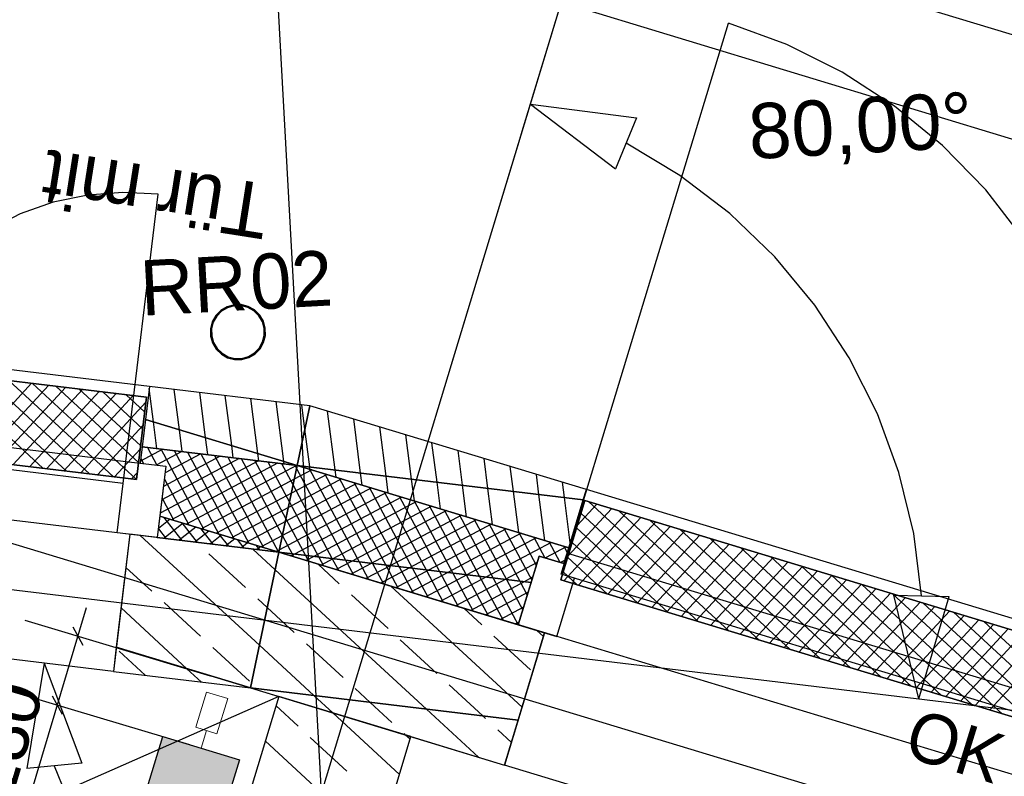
# Model space of a CAD drawing. Extents: x 199 to 1388, y 138 to 979.
# Tile 118 of 155: x 735 to 770, y 763 to 791. Entities that reach past the tile are written whole.
import ezdxf
from ezdxf.lldxf.tags import DXFTag

# ---------------------------------------------------------------- set-up
doc = ezdxf.new("R2010")
doc.units = 0
doc.layers.get('0').update_dxf_attribs({"lineweight": 25})
for name, color, linetype, lineweight, true_color in [('01AFU Allgemein Bemaßung-A07ET47HDI', 7, 'Continuous', 25, 0x848484), ('02 Raster Bemaßung-A07ET47FDI', 7, 'Continuous', 25, 0x848484), ('20 Außenwände-A07ET47EDI', 7, 'Continuous', 25, 0x848484), ('20 Bodenaufbau - Gefällelinien', 7, 'Continuous', 25, 0x848484), ('20 Dach Stb-Decke-A07ET47IDI', 7, 'Continuous', 25, 0x848484), ('20 Fallrohre - Beschriftung-A07ET47PDI', 7, 'Continuous', 25, 0x848484), ('20 Fallrohre-A07ET47YDI', 7, 'Continuous', 25, 0x848484), ('20 Höhen Schwellen', 7, 'Continuous', 25, 0x848484), ('20 Innenwände-A07ET47KDI', 7, 'Continuous', 25, 0x848484), ('70 Bodenabläufe+Rinnen', 7, 'Continuous', 25, 0x848484), ('A-0', 7, 'Continuous', 25, 0x848484), ('H_Heizkoerper', 5, 'Continuous', 25, 0x0000ff), ('H_Heizkoerperflaeche', 5, 'Continuous', 35, 0x0000ff), ('UPO_Loop2', 140, 'Continuous', 30, 0x00bfff)]:
    doc.layers.add(name, color=color, linetype=linetype, lineweight=lineweight, true_color=true_color)
doc.layers.add('02 Raster Gebäude-A07ET47NDI', color=7, linetype='Continuous', lineweight=25)
doc.layers.add('H_Mass', color=7, linetype='Continuous', lineweight=25)
doc.styles.get("Standard").update_dxf_attribs({"font": 'arial.ttf'})
tags = doc.linetypes.add('Raster-A07ET47ODI', pattern=[0.2, 0.1, -0.05, 0, -0.05]).pattern_tags.tags
tags[10:11] = [DXFTag(74, 4), DXFTag(75, 0), DXFTag(340, '0'), DXFTag(46, 1.0), DXFTag(50, 0.0), DXFTag(44, 0.0), DXFTag(45, 0.0)]
tags[8:9] = [DXFTag(74, 4), DXFTag(75, 0), DXFTag(340, '0'), DXFTag(46, 1.0), DXFTag(50, 0.0), DXFTag(44, 0.0), DXFTag(45, 0.0)]
tags[6:7] = [DXFTag(74, 4), DXFTag(75, 0), DXFTag(340, '0'), DXFTag(46, 1.0), DXFTag(50, 0.0), DXFTag(44, 0.0), DXFTag(45, 0.0)]
tags[4:5] = [DXFTag(74, 4), DXFTag(75, 0), DXFTag(340, '0'), DXFTag(46, 1.0), DXFTag(50, 0.0), DXFTag(44, 0.0), DXFTag(45, 0.0)]
tags = doc.linetypes.add('Strichlinie eng-A07ET47GDI', pattern=[0.115, 0.075, -0.04]).pattern_tags.tags
tags[6:7] = [DXFTag(74, 4), DXFTag(75, 0), DXFTag(340, '0'), DXFTag(46, 1.0), DXFTag(50, 0.0), DXFTag(44, 0.0), DXFTag(45, 0.0)]
tags[4:5] = [DXFTag(74, 4), DXFTag(75, 0), DXFTag(340, '0'), DXFTag(46, 1.0), DXFTag(50, 0.0), DXFTag(44, 0.0), DXFTag(45, 0.0)]
tags = doc.linetypes.add('Öffnungslinie Tür Fenster-A07ET47JDI', pattern=[0.115, 0.075, -0.04]).pattern_tags.tags
tags[6:7] = [DXFTag(74, 4), DXFTag(75, 0), DXFTag(340, '0'), DXFTag(46, 1.0), DXFTag(50, 0.0), DXFTag(44, 0.0), DXFTag(45, 0.0)]
tags[4:5] = [DXFTag(74, 4), DXFTag(75, 0), DXFTag(340, '0'), DXFTag(46, 1.0), DXFTag(50, 0.0), DXFTag(44, 0.0), DXFTag(45, 0.0)]

# ---------------------------------------------------------------- blocks, each defined once
blk = doc.blocks.new('Referenz-A07ET47ZDI', base_point=(226.995, 158.1))
at = {"layer": '01AFU Allgemein Bemaßung-A07ET47HDI'}
for p, q in [((799.546, 781.358), (761.267, 792.964)), ((735.72, 767.347), (735.093, 763.534)), ((735.72, 767.347), (737.083, 763.731)), ((737.083, 763.731), (735.093, 763.534)), ((736.088, 763.633), (736.507, 762.592))]:
    blk.add_line(p, q, dxfattribs=at)
at = {"layer": '02 Raster Bemaßung-A07ET47FDI'}
for p, q in [((752.988, 786.477), (754.847, 792.607)), ((754.439, 791.262), (818.549, 771.825)), ((750.419, 778.002), (754.372, 791.039)), ((753.321, 787.572), (757.154, 787.086)), ((753.321, 787.572), (756.398, 785.235)), ((757.154, 787.086), (756.398, 785.235)), ((758.724, 784.997), (756.776, 786.16)), ((760.528, 783.621), (758.724, 784.997)), ((762.165, 782.049), (760.528, 783.621)), ((763.612, 780.301), (762.165, 782.049)), ((764.853, 778.401), (763.612, 780.301)), ((765.87, 776.373), (764.853, 778.401)), ((766.65, 774.242), (765.87, 776.373)), ((767.184, 772.036), (766.65, 774.242)), ((767.464, 769.785), (767.184, 772.036)), ((766.465, 769.811), (768.464, 769.758)), ((767.366, 766.054), (766.465, 769.811)), ((767.366, 766.054), (768.464, 769.758))]:
    blk.add_line(p, q, dxfattribs=at)
at = {"layer": '02 Raster Gebäude-A07ET47NDI', "linetype": 'Raster-A07ET47ODI', "ltscale": 56.250004}
for p, q in [((735.15, 956.219), (772.215, 279.107)), ((1031.875, 681.538), (302.062, 902.797)), ((308.106, 821.362), (822.292, 759.439)), ((753.131, 786.944), (758.934, 806.084)), ((596.732, 271.128), (753.131, 786.944))]:
    blk.add_line(p, q, dxfattribs=at)
at = {"layer": '02 Raster Gebäude-A07ET47NDI', "linetype": 'ByBlock', "ltscale": 56.250004}
blk.add_line((753.131, 786.944), (753.131, 786.944), dxfattribs=at)
blk.add_line((753.131, 786.944), (753.131, 786.944), dxfattribs=at)
at = {"layer": '20 Außenwände-A07ET47EDI'}
for p, q in [((754.665, 771.327), (760.48, 790.505)), ((762.59, 789.734), (760.48, 790.505)), ((764.601, 788.731), (762.59, 789.734)), ((766.487, 787.509), (764.601, 788.731)), ((768.225, 786.083), (766.487, 787.509)), ((769.792, 784.472), (768.225, 786.083)), ((771.168, 782.696), (769.792, 784.472)), ((739.532, 777.363), (709.429, 780.988)), ((739.532, 777.363), (739.269, 775.179)), ((745.334, 776.664), (739.532, 777.363)), ((739.677, 776.08), (739.522, 777.285)), ((740.621, 775.794), (740.434, 777.254)), ((741.565, 775.508), (741.355, 777.143)), ((742.51, 775.221), (742.277, 777.032)), ((743.454, 774.935), (743.199, 776.921)), ((744.398, 774.649), (744.12, 776.81)), ((745.155, 775.816), (745.042, 776.699)), ((755.343, 773.63), (745.334, 776.664)), ((746.253, 774.338), (745.979, 776.469)), ((739.801, 775.115), (739.677, 776.08)), ((747.174, 774.227), (746.923, 776.182)), ((748.096, 774.116), (747.867, 775.896)), ((729.01, 775.81), (738.681, 774.645)), ((740.723, 775.004), (740.621, 775.794)), ((745.331, 774.449), (745.155, 775.816)), ((749.018, 774.005), (748.812, 775.61)), ((739.269, 775.179), (739.197, 774.583)), ((744.88, 774.503), (739.269, 775.179)), ((741.644, 774.893), (741.565, 775.508)), ((742.566, 774.782), (742.51, 775.221)), ((749.939, 773.894), (749.756, 775.324)), ((738.585, 773.851), (728.915, 775.015)), ((740.013, 775.089), (739.206, 774.657)), ((739.321, 775.172), (739.264, 775.142)), ((739.458, 775.156), (739.803, 774.51)), ((740.705, 775.006), (739.783, 774.512)), ((739.942, 775.098), (741.501, 772.184)), ((742.09, 774.839), (740.043, 773.744)), ((741.398, 774.922), (740.101, 774.229)), ((740.427, 775.039), (742.042, 772.019)), ((740.912, 774.981), (742.583, 771.855)), ((741.397, 774.922), (743.125, 771.691)), ((741.882, 774.864), (743.666, 771.527)), ((743.488, 774.671), (743.454, 774.935)), ((750.861, 773.783), (750.7, 775.037)), ((738.585, 773.851), (738.681, 774.645)), ((738.681, 774.645), (740.13, 774.471)), ((739.197, 774.583), (740.13, 774.471)), ((739.218, 774.756), (739.318, 774.568)), ((740.13, 774.471), (739.819, 771.889)), ((743.475, 774.672), (739.926, 772.775)), ((742.782, 774.756), (739.984, 773.259)), ((744.167, 774.589), (740.332, 772.538)), ((744.859, 774.505), (740.873, 772.374)), ((742.366, 774.806), (744.207, 771.363)), ((742.851, 774.747), (744.344, 771.955)), ((743.336, 774.689), (744.472, 772.564)), ((743.821, 774.63), (744.6, 773.173)), ((744.306, 774.572), (744.728, 773.782)), ((744.409, 774.56), (744.398, 774.649)), ((744.79, 774.514), (744.856, 774.391)), ((754.704, 771.524), (744.88, 774.503)), ((751.783, 773.672), (751.644, 774.751)), ((752.704, 773.561), (752.588, 774.465)), ((745.947, 774.179), (744.668, 773.496)), ((745.405, 774.344), (744.775, 774.007)), ((744.856, 774.391), (746.633, 771.069)), ((745.321, 774.369), (747.117, 771.01)), ((745.342, 774.363), (745.331, 774.449)), ((745.863, 774.205), (747.602, 770.952)), ((746.286, 774.076), (746.253, 774.338)), ((747.23, 773.79), (747.174, 774.227)), ((748.175, 773.504), (748.096, 774.116)), ((753.626, 773.45), (753.532, 774.179)), ((738.37, 772.064), (738.585, 773.851)), ((740.074, 774.003), (740.959, 772.348)), ((744.775, 774.007), (741.414, 772.21)), ((747.029, 773.851), (744.453, 772.474)), ((746.488, 774.015), (744.561, 772.985)), ((744.728, 773.782), (746.148, 771.127)), ((746.404, 774.041), (748.087, 770.894)), ((746.946, 773.877), (748.572, 770.835)), ((749.119, 773.218), (749.018, 774.005)), ((750.063, 772.931), (749.939, 773.894)), ((751.007, 772.645), (750.861, 773.783)), ((754.548, 773.339), (754.477, 773.892)), ((744.668, 773.496), (741.956, 772.046)), ((748.112, 773.523), (744.238, 771.452)), ((747.571, 773.687), (744.346, 771.963)), ((747.487, 773.712), (749.057, 770.777)), ((748.028, 773.548), (749.541, 770.718)), ((751.951, 772.359), (751.783, 773.672)), ((752.896, 772.073), (752.704, 773.561)), ((753.84, 771.786), (753.626, 773.45)), ((755.343, 773.63), (754.704, 771.524)), ((793.737, 761.99), (755.343, 773.63)), ((739.99, 773.311), (740.418, 772.512)), ((744.6, 773.173), (745.663, 771.186)), ((748.653, 773.359), (744.786, 771.291)), ((749.195, 773.195), (745.479, 771.208)), ((748.57, 773.384), (750.026, 770.66)), ((749.111, 773.22), (750.511, 770.602)), ((749.652, 773.056), (750.996, 770.543)), ((754.758, 771.702), (754.548, 773.339)), ((744.561, 772.985), (742.497, 771.881)), ((749.736, 773.031), (746.171, 771.124)), ((750.277, 772.866), (746.863, 771.041)), ((750.819, 772.702), (747.556, 770.958)), ((750.194, 772.892), (751.481, 770.485)), ((750.735, 772.728), (751.966, 770.426)), ((740.284, 772.552), (739.859, 772.219)), ((740.043, 772.625), (740.705, 771.783)), ((740.751, 772.411), (740.051, 771.861)), ((740.711, 772.423), (741.266, 771.715)), ((744.453, 772.474), (743.038, 771.717)), ((744.472, 772.564), (745.178, 771.244)), ((751.36, 772.538), (748.248, 770.874)), ((751.901, 772.374), (748.94, 770.791)), ((751.276, 772.564), (752.45, 770.368)), ((751.818, 772.4), (752.935, 770.31)), ((738.826, 772.009), (738.229, 767.045)), ((739.819, 771.889), (738.37, 772.064)), ((739.819, 771.889), (738.826, 772.009)), ((739.858, 772.213), (740.143, 771.85)), ((741.218, 772.269), (740.613, 771.794)), ((741.686, 772.127), (741.174, 771.726)), ((741.378, 772.221), (741.828, 771.647)), ((742.153, 771.986), (741.736, 771.658)), ((742.045, 772.018), (742.39, 771.58)), ((752.443, 772.21), (749.633, 770.707)), ((752.984, 772.046), (750.325, 770.624)), ((752.359, 772.235), (753.366, 770.351)), ((752.9, 772.071), (753.531, 770.893)), ((743.511, 767.992), (739.204, 771.963)), ((744.219, 771.359), (739.819, 771.889)), ((741.247, 771.712), (741.24, 771.718)), ((742.62, 771.844), (742.298, 771.591)), ((742.713, 771.816), (742.951, 771.512)), ((743.087, 771.702), (742.859, 771.523)), ((743.38, 771.614), (743.513, 771.444)), ((744.346, 771.963), (743.58, 771.553)), ((744.344, 771.955), (744.693, 771.302)), ((753.525, 771.882), (751.017, 770.541)), ((754.067, 771.718), (751.71, 770.457)), ((753.442, 771.907), (753.842, 771.159)), ((753.983, 771.743), (754.383, 770.995)), ((743.011, 770.085), (741.688, 771.305)), ((744.086, 770.726), (743.276, 771.473)), ((743.555, 771.561), (743.421, 771.456)), ((744.022, 771.419), (743.982, 771.388)), ((744.047, 771.411), (744.075, 771.377)), ((744.238, 771.452), (744.121, 771.389)), ((752.876, 768.735), (744.219, 771.359)), ((744.786, 771.291), (744.663, 771.225)), ((744.693, 771.302), (744.749, 771.199)), ((754.608, 771.554), (753.86, 771.153)), ((754.433, 770.562), (754.665, 771.327)), ((754.524, 771.579), (754.65, 771.345)), ((754.704, 771.524), (754.53, 770.95)), ((754.665, 771.327), (773.843, 765.513)), ((745.178, 771.244), (745.29, 771.035)), ((745.479, 771.208), (745.204, 771.061)), ((746.403, 770.222), (745.636, 770.93)), ((745.663, 771.186), (745.831, 770.871)), ((746.171, 771.124), (745.745, 770.897)), ((746.148, 771.127), (746.373, 770.706)), ((746.863, 771.041), (746.287, 770.733)), ((746.633, 771.069), (746.914, 770.542)), ((747.556, 770.958), (746.828, 770.568)), ((747.117, 771.01), (747.455, 770.378)), ((747.602, 770.952), (747.997, 770.214)), ((753.561, 770.994), (752.402, 770.374)), ((753.631, 771.223), (752.876, 768.735)), ((754.53, 770.95), (753.631, 771.223)), ((754.549, 770.944), (753.631, 771.223)), ((754.569, 771.079), (754.401, 770.989)), ((754.433, 770.562), (754.549, 770.944)), ((738.229, 767.045), (708.245, 770.656)), ((739.62, 769.948), (738.682, 770.812)), ((749.559, 765.68), (744.086, 770.726)), ((748.248, 770.874), (747.369, 770.404)), ((748.94, 770.791), (747.911, 770.24)), ((748.087, 770.894), (748.538, 770.05)), ((749.633, 770.707), (748.452, 770.076)), ((748.572, 770.835), (749.079, 769.886)), ((750.325, 770.624), (748.993, 769.912)), ((749.057, 770.777), (749.621, 769.722)), ((749.541, 770.718), (750.162, 769.558)), ((750.026, 770.66), (750.704, 769.393)), ((750.511, 770.602), (751.245, 769.229)), ((750.996, 770.543), (751.786, 769.065)), ((773.611, 764.747), (754.433, 770.562)), ((754.912, 770.417), (754.433, 770.562)), ((751.017, 770.541), (749.535, 769.748)), ((751.71, 770.457), (750.076, 769.584)), ((752.402, 770.374), (750.617, 769.42)), ((753.095, 770.291), (751.159, 769.255)), ((751.481, 770.485), (752.328, 768.901)), ((751.966, 770.426), (752.869, 768.737)), ((752.45, 770.368), (753.038, 769.269)), ((752.935, 770.31), (753.202, 769.81)), ((753.397, 770.452), (753.095, 770.291)), ((754.274, 768.311), (754.912, 770.417)), ((753.018, 765.755), (748.273, 770.13)), ((753.233, 769.911), (751.7, 769.091)), ((741.384, 768.321), (740.061, 769.541)), ((743.799, 769.359), (743.453, 769.678)), ((748.167, 768.596), (746.844, 769.816)), ((740.891, 767.144), (738.505, 769.343)), ((744.776, 768.458), (743.799, 769.359)), ((751.558, 768.733), (750.91, 769.331)), ((753.069, 769.37), (752.241, 768.927)), ((752.905, 768.828), (752.783, 768.763)), ((753.833, 768.445), (752.383, 763.66)), ((752.876, 768.735), (754.274, 768.311)), ((752.876, 768.735), (753.833, 768.445)), ((753.791, 768.306), (753.548, 768.531)), ((746.54, 766.831), (745.217, 768.051)), ((749.932, 766.969), (748.608, 768.189)), ((753.323, 767.106), (752, 768.326)), ((739.378, 766.906), (738.434, 767.776)), ((743.149, 766.694), (741.826, 767.914)), ((745.486, 766.171), (743.511, 767.992)), ((738.229, 767.045), (743.187, 766.448)), ((741.414, 766.661), (740.891, 767.144)), ((743.187, 766.448), (744.21, 766.137)), ((747.522, 765.925), (746.981, 766.424)), ((751.595, 765.435), (750.373, 766.562)), ((746.165, 765.545), (745.486, 766.171)), ((748.305, 765.204), (747.522, 765.925)), ((751.44, 763.945), (749.559, 765.68)), ((751.696, 765.342), (751.595, 765.435)), ((752.631, 764.479), (752.137, 764.935)), ((748.803, 764.745), (748.746, 764.798)), ((748.995, 764.687), (752.383, 763.66)), ((790.662, 752.054), (752.383, 763.66))]:
    blk.add_line(p, q, dxfattribs=at)
at = {"layer": '20 Außenwände-A07ET47EDI', "linetype": 'Strichlinie eng-A07ET47GDI', "ltscale": 40.625}
for p, q in [((737.303, 784.287), (736.056, 784.025)), ((738.573, 784.385), (737.303, 784.287)), ((739.845, 784.315), (738.573, 784.385)), ((736.056, 784.025), (734.854, 783.602)), ((734.854, 783.602), (733.718, 783.026))]:
    blk.add_line(p, q, dxfattribs=at)
at = {"layer": '20 Außenwände-A07ET47EDI', "linetype": 'Strichlinie eng-A07ET47GDI', "ltscale": 56.250004}
blk.add_line((738.681, 774.645), (739.845, 784.315), dxfattribs=at)
at = {"layer": '20 Bodenaufbau - Gefällelinien', "linetype": 'Öffnungslinie Tür Fenster-A07ET47JDI', "ltscale": 56.250004}
blk.add_line((744.21, 766.137), (682.527, 738.977), dxfattribs=at)
at = {"layer": '20 Dach Stb-Decke-A07ET47IDI', "linetype": 'Öffnungslinie Tür Fenster-A07ET47JDI', "ltscale": 56.250004}
for p, q in [((744.219, 771.359), (464.414, 805.056)), ((1082.068, 668.933), (744.219, 771.359))]:
    blk.add_line(p, q, dxfattribs=at)
at = {"layer": '20 Fallrohre-A07ET47YDI'}
for p, q in [((742.343, 780.246), (742.118, 780.113)), ((742.359, 780.209), (742.143, 780.082)), ((742.594, 780.317), (742.343, 780.246)), ((742.6, 780.277), (742.359, 780.209)), ((742.856, 780.32), (742.594, 780.317)), ((742.851, 780.28), (742.6, 780.277)), ((743.094, 780.218), (742.851, 780.28)), ((743.108, 780.255), (742.856, 780.32)), ((743.312, 780.095), (743.094, 780.218)), ((743.336, 780.127), (743.108, 780.255)), ((741.936, 779.927), (741.808, 779.699)), ((741.968, 779.903), (741.845, 779.684)), ((742.118, 780.113), (741.936, 779.927)), ((742.143, 780.082), (741.968, 779.903)), ((743.491, 779.92), (743.312, 780.095)), ((743.523, 779.944), (743.336, 780.127)), ((743.619, 779.704), (743.491, 779.92)), ((743.656, 779.72), (743.523, 779.944)), ((741.808, 779.699), (741.743, 779.446)), ((741.845, 779.684), (741.783, 779.441)), ((743.686, 779.463), (743.619, 779.704)), ((743.726, 779.468), (743.656, 779.72)), ((743.689, 779.212), (743.686, 779.463)), ((743.729, 779.207), (743.726, 779.468)), ((741.743, 779.446), (741.746, 779.185)), ((741.746, 779.185), (741.816, 778.934)), ((741.783, 779.441), (741.786, 779.191)), ((741.786, 779.191), (741.853, 778.949)), ((743.627, 778.969), (743.689, 779.212)), ((743.664, 778.954), (743.729, 779.207)), ((741.816, 778.934), (741.95, 778.709)), ((741.853, 778.949), (741.981, 778.734)), ((743.329, 778.572), (743.504, 778.751)), ((743.504, 778.751), (743.627, 778.969)), ((743.536, 778.727), (743.664, 778.954)), ((741.95, 778.709), (742.136, 778.527)), ((741.981, 778.734), (742.16, 778.559)), ((742.136, 778.527), (742.364, 778.399)), ((742.16, 778.559), (742.379, 778.436)), ((742.364, 778.399), (742.617, 778.334)), ((742.379, 778.436), (742.621, 778.374)), ((742.872, 778.376), (743.113, 778.444)), ((742.878, 778.337), (743.129, 778.407)), ((743.113, 778.444), (743.329, 778.572)), ((743.129, 778.407), (743.354, 778.54)), ((743.354, 778.54), (743.536, 778.727)), ((742.617, 778.334), (742.878, 778.337)), ((742.621, 778.374), (742.872, 778.376))]:
    blk.add_line(p, q, dxfattribs=at)
for points in [[(742.249, 780.152), (742.177, 780.152), (742.249, 780.2)], [(742.269, 780.2), (742.249, 780.2), (742.269, 780.209)], [(742.269, 780.165), (742.249, 780.165), (742.249, 780.2)], [(742.269, 780.165), (742.269, 780.2), (742.249, 780.2)], [(742.249, 780.152), (742.269, 780.165), (742.249, 780.165)], [(742.364, 780.209), (742.269, 780.209), (742.392, 780.222)], [(742.269, 780.209), (742.392, 780.222), (742.296, 780.222)], [(742.269, 780.165), (742.364, 780.209), (742.269, 780.209)], [(742.392, 780.222), (742.296, 780.222), (742.392, 780.266)], [(742.406, 780.266), (742.392, 780.266), (742.406, 780.269)], [(742.406, 780.228), (742.392, 780.228), (742.392, 780.266)], [(742.406, 780.228), (742.406, 780.266), (742.392, 780.266)], [(742.392, 780.222), (742.406, 780.228), (742.392, 780.228)], [(742.543, 780.269), (742.406, 780.269), (742.543, 780.308)], [(742.543, 780.266), (742.406, 780.266), (742.406, 780.269)], [(742.543, 780.266), (742.543, 780.269), (742.406, 780.269)], [(742.406, 780.228), (742.543, 780.266), (742.406, 780.266)], [(742.551, 780.308), (742.543, 780.308), (742.551, 780.309)], [(742.551, 780.269), (742.543, 780.269), (742.543, 780.308)], [(742.551, 780.269), (742.551, 780.308), (742.543, 780.308)], [(742.543, 780.266), (742.551, 780.269), (742.543, 780.269)], [(742.699, 780.309), (742.551, 780.309), (742.699, 780.326)], [(742.699, 780.286), (742.551, 780.286), (742.551, 780.309)], [(742.699, 780.286), (742.699, 780.309), (742.551, 780.309)], [(742.551, 780.269), (742.699, 780.286), (742.551, 780.286)], [(742.7, 780.286), (742.699, 780.286), (742.699, 780.326)], [(742.7, 780.286), (742.7, 780.326), (742.699, 780.326)], [(742.7, 780.326), (742.699, 780.326), (742.699, 780.326)], [(742.699, 780.286), (742.7, 780.286), (742.699, 780.286)], [(742.83, 780.286), (742.7, 780.286), (742.7, 780.326)], [(742.851, 780.32), (742.721, 780.32), (742.7, 780.326)], [(742.851, 780.28), (742.83, 780.286), (742.7, 780.286)], [(742.851, 780.28), (742.851, 780.32), (742.721, 780.32)], [(742.855, 780.28), (742.851, 780.28), (742.851, 780.32)], [(742.856, 780.279), (742.856, 780.32), (742.851, 780.32)], [(742.856, 780.32), (742.851, 780.32), (742.851, 780.32)], [(742.856, 780.279), (742.855, 780.28), (742.851, 780.28)], [(742.939, 780.279), (742.856, 780.279), (742.856, 780.32)], [(742.998, 780.291), (742.915, 780.291), (742.856, 780.32)], [(742.998, 780.25), (742.939, 780.279), (742.856, 780.279)], [(742.998, 780.25), (742.998, 780.291), (742.915, 780.291)], [(743.008, 780.25), (742.998, 780.25), (742.998, 780.291)], [(743.009, 780.289), (742.999, 780.289), (742.998, 780.291)], [(743.009, 780.246), (743.008, 780.25), (742.998, 780.25)], [(743.009, 780.246), (743.009, 780.289), (742.999, 780.289)], [(743.07, 780.246), (743.009, 780.246), (743.009, 780.289)], [(743.14, 780.24), (743.079, 780.24), (743.009, 780.289)], [(743.14, 780.198), (743.07, 780.246), (743.009, 780.246)], [(743.14, 780.198), (743.14, 780.24), (743.079, 780.24)], [(743.153, 780.198), (743.14, 780.198), (743.14, 780.24)], [(743.156, 780.234), (743.142, 780.234), (743.14, 780.24)], [(743.156, 780.188), (743.153, 780.198), (743.14, 780.198)], [(743.156, 780.188), (743.156, 780.234), (743.142, 780.234)], [(743.204, 780.188), (743.156, 780.188), (743.156, 780.234)], [(743.271, 780.17), (743.223, 780.17), (743.156, 780.234)], [(743.271, 780.124), (743.204, 780.188), (743.156, 780.188)], [(743.271, 780.124), (743.271, 780.17), (743.223, 780.17)], [(743.287, 780.124), (743.271, 780.124), (743.271, 780.17)], [(743.293, 780.157), (743.275, 780.157), (743.271, 780.17)], [(741.865, 779.747), (741.829, 779.747), (741.865, 779.812)], [(741.906, 779.812), (741.865, 779.812), (741.906, 779.884)], [(741.906, 779.803), (741.865, 779.803), (741.865, 779.812)], [(741.906, 779.803), (741.906, 779.812), (741.865, 779.812)], [(741.939, 779.884), (741.906, 779.884), (741.939, 779.926)], [(741.939, 779.862), (741.906, 779.862), (741.906, 779.884)], [(741.939, 779.862), (741.939, 779.884), (741.906, 779.884)], [(741.906, 779.803), (741.939, 779.862), (741.906, 779.862)], [(741.99, 779.926), (741.939, 779.926), (742.003, 779.943)], [(741.939, 779.926), (742.003, 779.943), (741.952, 779.943)], [(741.939, 779.862), (741.99, 779.926), (741.939, 779.926)], [(742.003, 779.943), (741.952, 779.943), (742.003, 780.007)], [(742.032, 780.007), (742.003, 780.007), (742.032, 780.034)], [(742.032, 779.98), (742.003, 779.98), (742.003, 780.007)], [(742.032, 779.98), (742.032, 780.007), (742.003, 780.007)], [(742.003, 779.943), (742.032, 779.98), (742.003, 779.98)], [(742.091, 780.034), (742.032, 780.034), (742.118, 780.059)], [(742.032, 780.034), (742.118, 780.059), (742.06, 780.059)], [(742.032, 779.98), (742.091, 780.034), (742.032, 780.034)], [(742.118, 780.059), (742.06, 780.059), (742.118, 780.113)], [(742.143, 780.113), (742.118, 780.113), (742.143, 780.13)], [(742.143, 780.082), (742.118, 780.082), (742.118, 780.113)], [(742.143, 780.082), (742.143, 780.113), (742.118, 780.113)], [(742.118, 780.059), (742.143, 780.082), (742.118, 780.082)], [(742.215, 780.13), (742.143, 780.13), (742.249, 780.152)], [(742.143, 780.13), (742.249, 780.152), (742.177, 780.152)], [(742.143, 780.082), (742.215, 780.13), (742.143, 780.13)], [(743.293, 780.106), (743.287, 780.124), (743.271, 780.124)], [(743.293, 780.106), (743.293, 780.157), (743.275, 780.157)], [(743.332, 780.106), (743.293, 780.106), (743.293, 780.157)], [(743.389, 780.081), (743.351, 780.081), (743.293, 780.157)], [(743.389, 780.03), (743.332, 780.106), (743.293, 780.106)], [(743.389, 780.03), (743.389, 780.081), (743.351, 780.081)], [(743.406, 780.03), (743.389, 780.03), (743.389, 780.081)], [(743.416, 780.06), (743.396, 780.06), (743.389, 780.081)], [(743.416, 780.001), (743.406, 780.03), (743.389, 780.03)], [(743.416, 780.001), (743.416, 780.06), (743.396, 780.06)], [(743.448, 780.001), (743.416, 780.001), (743.416, 780.06)], [(743.491, 779.978), (743.46, 779.978), (743.416, 780.06)], [(743.491, 779.92), (743.448, 780.001), (743.416, 780.001)], [(743.491, 779.92), (743.491, 779.978), (743.46, 779.978)], [(743.509, 779.92), (743.491, 779.92), (743.491, 779.978)], [(743.523, 779.944), (743.501, 779.944), (743.491, 779.978)], [(743.523, 779.872), (743.509, 779.92), (743.491, 779.92)], [(743.523, 779.872), (743.523, 779.944), (743.501, 779.944)], [(743.548, 779.872), (743.523, 779.872), (743.523, 779.944)], [(743.575, 779.866), (743.55, 779.866), (743.523, 779.944)], [(743.575, 779.794), (743.548, 779.872), (743.523, 779.872)], [(743.575, 779.794), (743.575, 779.866), (743.55, 779.866)], [(743.592, 779.794), (743.575, 779.794), (743.575, 779.866)], [(743.609, 779.814), (743.587, 779.814), (743.575, 779.866)], [(743.609, 779.718), (743.609, 779.814), (743.587, 779.814)], [(743.627, 779.718), (743.609, 779.718), (743.609, 779.814)], [(743.637, 779.753), (743.62, 779.753), (743.609, 779.814)], [(741.755, 779.446), (741.743, 779.446), (741.755, 779.504)], [(741.774, 779.504), (741.755, 779.504), (741.774, 779.6)], [(741.771, 779.134), (741.755, 779.134), (741.755, 779.504)], [(741.774, 779.065), (741.774, 779.504), (741.755, 779.504)], [(741.777, 779.6), (741.774, 779.6), (741.777, 779.607)], [(741.777, 779.065), (741.774, 779.065), (741.774, 779.6)], [(741.777, 779.056), (741.777, 779.6), (741.774, 779.6)], [(741.783, 779.607), (741.777, 779.607), (741.783, 779.624)], [(741.783, 779.441), (741.777, 779.441), (741.777, 779.607)], [(741.783, 779.441), (741.783, 779.607), (741.777, 779.607)], [(741.813, 779.624), (741.783, 779.624), (741.813, 779.704)], [(741.813, 779.589), (741.783, 779.589), (741.783, 779.624)], [(741.813, 779.589), (741.813, 779.624), (741.783, 779.624)], [(741.783, 779.441), (741.813, 779.589), (741.783, 779.589)], [(741.829, 779.704), (741.813, 779.704), (741.829, 779.747)], [(741.829, 779.633), (741.813, 779.633), (741.813, 779.704)], [(741.829, 779.633), (741.829, 779.704), (741.813, 779.704)], [(741.813, 779.589), (741.829, 779.633), (741.813, 779.633)], [(741.865, 779.73), (741.829, 779.73), (741.829, 779.747)], [(741.865, 779.73), (741.865, 779.747), (741.829, 779.747)], [(741.829, 779.633), (741.865, 779.73), (741.829, 779.73)], [(741.865, 779.73), (741.906, 779.803), (741.865, 779.803)], [(743.609, 779.718), (743.592, 779.794), (743.575, 779.794)], [(743.637, 779.657), (743.627, 779.718), (743.609, 779.718)], [(743.637, 779.657), (743.637, 779.753), (743.62, 779.753)], [(743.653, 779.657), (743.637, 779.657), (743.637, 779.753)], [(743.675, 779.671), (743.651, 779.671), (743.637, 779.753)], [(743.675, 779.523), (743.653, 779.657), (743.637, 779.657)], [(743.675, 779.523), (743.675, 779.671), (743.651, 779.671)], [(743.678, 779.523), (743.675, 779.523), (743.675, 779.671)], [(743.678, 779.66), (743.675, 779.66), (743.675, 779.671)], [(743.678, 779.512), (743.678, 779.66), (743.675, 779.66)], [(743.678, 779.512), (743.678, 779.523), (743.675, 779.523)], [(743.687, 779.512), (743.678, 779.512), (743.678, 779.66)], [(743.695, 779.598), (743.682, 779.598), (743.678, 779.66)], [(743.695, 779.363), (743.687, 779.512), (743.678, 779.512)], [(743.695, 779.363), (743.695, 779.598), (743.682, 779.598)], [(743.698, 779.053), (743.695, 779.053), (743.695, 779.598)], [(743.698, 779.589), (743.695, 779.589), (743.695, 779.598)], [(743.698, 779.053), (743.698, 779.589), (743.695, 779.589)], [(743.717, 779.149), (743.698, 779.149), (743.698, 779.589)], [(743.717, 779.52), (743.701, 779.52), (743.698, 779.589)], [(743.717, 779.149), (743.717, 779.52), (743.701, 779.52)], [(743.729, 779.207), (743.717, 779.207), (743.717, 779.52)], [(743.729, 779.42), (743.721, 779.42), (743.717, 779.52)], [(741.743, 779.289), (741.737, 779.289), (741.743, 779.446)], [(741.743, 779.234), (741.743, 779.289), (741.737, 779.289)], [(741.751, 779.234), (741.743, 779.234), (741.743, 779.446)], [(741.755, 779.134), (741.755, 779.446), (741.743, 779.446)], [(741.755, 779.134), (741.751, 779.234), (741.743, 779.234)], [(741.774, 779.065), (741.771, 779.134), (741.755, 779.134)], [(741.777, 779.291), (741.783, 779.441), (741.777, 779.441)], [(741.79, 779.056), (741.777, 779.056), (741.777, 779.291)], [(741.794, 779.141), (741.785, 779.141), (741.777, 779.291)], [(741.794, 778.993), (741.794, 779.141), (741.785, 779.141)], [(741.797, 778.993), (741.794, 778.993), (741.794, 779.141)], [(741.797, 779.13), (741.794, 779.13), (741.794, 779.141)], [(741.797, 778.982), (741.797, 779.13), (741.794, 779.13)], [(741.821, 778.982), (741.797, 778.982), (741.797, 779.13)], [(741.835, 778.996), (741.819, 778.996), (741.797, 779.13)], [(743.689, 779.064), (743.659, 779.064), (743.689, 779.212)], [(743.695, 779.212), (743.689, 779.212), (743.695, 779.363)], [(743.695, 779.046), (743.689, 779.046), (743.689, 779.212)], [(743.695, 779.046), (743.695, 779.212), (743.689, 779.212)], [(743.698, 779.053), (743.717, 779.149), (743.698, 779.149)], [(743.717, 779.149), (743.729, 779.207), (743.717, 779.207)], [(743.729, 779.207), (743.729, 779.42), (743.721, 779.42)], [(743.735, 779.364), (743.729, 779.364), (743.729, 779.42)], [(743.729, 779.207), (743.735, 779.364), (743.729, 779.364)], [(741.777, 779.056), (741.777, 779.065), (741.774, 779.065)], [(741.794, 778.993), (741.79, 779.056), (741.777, 779.056)], [(741.797, 778.982), (741.797, 778.993), (741.794, 778.993)], [(741.835, 778.901), (741.821, 778.982), (741.797, 778.982)], [(741.835, 778.901), (741.835, 778.996), (741.819, 778.996)], [(741.852, 778.901), (741.835, 778.901), (741.835, 778.996)], [(741.863, 778.935), (741.846, 778.935), (741.835, 778.996)], [(741.863, 778.84), (741.852, 778.901), (741.835, 778.901)], [(741.863, 778.84), (741.863, 778.935), (741.846, 778.935)], [(741.885, 778.84), (741.863, 778.84), (741.863, 778.935)], [(741.898, 778.859), (741.881, 778.859), (741.863, 778.935)], [(741.898, 778.787), (741.885, 778.84), (741.863, 778.84)], [(741.898, 778.787), (741.898, 778.859), (741.881, 778.859)], [(741.922, 778.787), (741.898, 778.787), (741.898, 778.859)], [(741.95, 778.781), (741.925, 778.781), (741.898, 778.859)], [(741.95, 778.709), (741.922, 778.787), (741.898, 778.787)], [(741.95, 778.709), (741.95, 778.781), (741.925, 778.781)], [(741.971, 778.709), (741.95, 778.709), (741.95, 778.781)], [(741.981, 778.734), (741.964, 778.734), (741.95, 778.781)], [(743.533, 778.728), (743.482, 778.728), (743.533, 778.792)], [(743.566, 778.792), (743.533, 778.792), (743.566, 778.851)], [(743.566, 778.77), (743.533, 778.77), (743.533, 778.792)], [(743.566, 778.77), (743.566, 778.792), (743.533, 778.792)], [(743.533, 778.728), (743.566, 778.77), (743.533, 778.77)], [(743.607, 778.851), (743.566, 778.851), (743.607, 778.923)], [(743.607, 778.842), (743.566, 778.842), (743.566, 778.851)], [(743.607, 778.842), (743.607, 778.851), (743.566, 778.851)], [(743.566, 778.77), (743.607, 778.842), (743.566, 778.842)], [(743.643, 778.923), (743.607, 778.923), (743.643, 779.021)], [(743.643, 778.906), (743.607, 778.906), (743.607, 778.923)], [(743.643, 778.906), (743.643, 778.923), (743.607, 778.923)], [(743.607, 778.842), (743.643, 778.906), (743.607, 778.906)], [(743.659, 779.021), (743.643, 779.021), (743.659, 779.064)], [(743.659, 778.95), (743.643, 778.95), (743.643, 779.021)], [(743.659, 778.95), (743.659, 779.021), (743.643, 779.021)], [(743.643, 778.906), (743.659, 778.95), (743.643, 778.95)], [(743.689, 779.03), (743.659, 779.03), (743.659, 779.064)], [(743.689, 779.03), (743.689, 779.064), (743.659, 779.064)], [(743.659, 778.95), (743.689, 779.03), (743.659, 779.03)], [(743.689, 779.03), (743.695, 779.046), (743.689, 779.046)], [(743.695, 779.046), (743.698, 779.053), (743.695, 779.053)], [(741.981, 778.675), (741.971, 778.709), (741.95, 778.709)], [(741.981, 778.675), (741.981, 778.734), (741.964, 778.734)], [(742.012, 778.675), (741.981, 778.675), (741.981, 778.734)], [(742.056, 778.653), (742.024, 778.653), (741.981, 778.734)], [(742.056, 778.594), (742.012, 778.675), (741.981, 778.675)], [(742.056, 778.594), (742.056, 778.653), (742.024, 778.653)], [(742.076, 778.594), (742.056, 778.594), (742.056, 778.653)], [(742.083, 778.623), (742.066, 778.623), (742.056, 778.653)], [(742.083, 778.572), (742.076, 778.594), (742.056, 778.594)], [(742.083, 778.572), (742.083, 778.623), (742.066, 778.623)], [(742.121, 778.572), (742.083, 778.572), (742.083, 778.623)], [(742.179, 778.547), (742.14, 778.547), (742.083, 778.623)], [(742.179, 778.496), (742.121, 778.572), (742.083, 778.572)], [(742.179, 778.496), (742.179, 778.547), (742.14, 778.547)], [(742.197, 778.496), (742.179, 778.496), (742.179, 778.547)], [(742.201, 778.53), (742.185, 778.53), (742.179, 778.547)], [(742.201, 778.484), (742.197, 778.496), (742.179, 778.496)], [(742.201, 778.484), (742.201, 778.53), (742.185, 778.53)], [(742.249, 778.484), (742.201, 778.484), (742.201, 778.53)], [(742.316, 778.465), (742.268, 778.465), (742.201, 778.53)], [(742.316, 778.419), (742.249, 778.484), (742.201, 778.484)], [(742.316, 778.419), (742.316, 778.465), (742.268, 778.465)], [(742.33, 778.419), (742.316, 778.419), (742.316, 778.465)], [(742.332, 778.456), (742.319, 778.456), (742.316, 778.465)], [(742.332, 778.413), (742.33, 778.419), (742.316, 778.419)], [(742.332, 778.413), (742.332, 778.456), (742.319, 778.456)], [(742.393, 778.413), (742.332, 778.413), (742.332, 778.456)], [(742.463, 778.407), (742.402, 778.407), (742.332, 778.456)], [(742.463, 778.365), (742.393, 778.413), (742.332, 778.413)], [(742.463, 778.365), (742.463, 778.407), (742.402, 778.407)], [(742.473, 778.365), (742.463, 778.365), (742.463, 778.407)], [(742.474, 778.403), (742.464, 778.403), (742.463, 778.407)], [(742.474, 778.363), (742.474, 778.403), (742.464, 778.403)], [(742.557, 778.363), (742.474, 778.363), (742.474, 778.403)], [(742.617, 778.375), (742.533, 778.375), (742.474, 778.403)], [(742.921, 778.368), (742.773, 778.368), (742.921, 778.385)], [(742.929, 778.385), (742.921, 778.385), (742.929, 778.387)], [(742.929, 778.346), (742.921, 778.346), (742.921, 778.385)], [(742.929, 778.346), (742.929, 778.385), (742.921, 778.385)], [(743.067, 778.387), (742.929, 778.387), (743.067, 778.425)], [(743.067, 778.384), (742.929, 778.384), (742.929, 778.387)], [(743.067, 778.384), (743.067, 778.387), (742.929, 778.387)], [(742.929, 778.346), (743.067, 778.384), (742.929, 778.384)], [(743.08, 778.425), (743.067, 778.425), (743.08, 778.432)], [(743.08, 778.388), (743.067, 778.388), (743.067, 778.425)], [(743.08, 778.388), (743.08, 778.425), (743.067, 778.425)], [(743.067, 778.384), (743.08, 778.388), (743.067, 778.388)], [(743.176, 778.432), (743.08, 778.432), (743.203, 778.444)], [(743.08, 778.432), (743.203, 778.444), (743.108, 778.444)], [(743.08, 778.388), (743.176, 778.432), (743.08, 778.432)], [(743.203, 778.444), (743.108, 778.444), (743.203, 778.488)], [(743.223, 778.488), (743.203, 778.488), (743.223, 778.501)], [(743.223, 778.453), (743.203, 778.453), (743.203, 778.488)], [(743.223, 778.453), (743.223, 778.488), (743.203, 778.488)], [(743.203, 778.444), (743.223, 778.453), (743.203, 778.453)], [(743.295, 778.501), (743.223, 778.501), (743.329, 778.524)], [(743.223, 778.501), (743.329, 778.524), (743.257, 778.524)], [(743.223, 778.453), (743.295, 778.501), (743.223, 778.501)], [(743.329, 778.524), (743.257, 778.524), (743.329, 778.572)], [(743.354, 778.572), (743.329, 778.572), (743.354, 778.594)], [(743.354, 778.54), (743.329, 778.54), (743.329, 778.572)], [(743.354, 778.54), (743.354, 778.572), (743.329, 778.572)], [(743.329, 778.524), (743.354, 778.54), (743.329, 778.54)], [(743.412, 778.594), (743.354, 778.594), (743.44, 778.619)], [(743.354, 778.594), (743.44, 778.619), (743.381, 778.619)], [(743.354, 778.54), (743.412, 778.594), (743.354, 778.594)], [(743.44, 778.619), (743.381, 778.619), (743.44, 778.674)], [(743.469, 778.674), (743.44, 778.674), (743.469, 778.711)], [(743.469, 778.646), (743.44, 778.646), (743.44, 778.674)], [(743.469, 778.646), (743.469, 778.674), (743.44, 778.674)], [(743.44, 778.619), (743.469, 778.646), (743.44, 778.646)], [(743.52, 778.711), (743.469, 778.711), (743.533, 778.728)], [(743.469, 778.711), (743.533, 778.728), (743.482, 778.728)], [(743.469, 778.646), (743.52, 778.711), (743.469, 778.711)], [(742.474, 778.363), (742.473, 778.365), (742.463, 778.365)], [(742.617, 778.334), (742.557, 778.363), (742.474, 778.363)], [(742.617, 778.334), (742.617, 778.375), (742.533, 778.375)], [(742.621, 778.334), (742.617, 778.334), (742.617, 778.375)], [(742.621, 778.374), (742.617, 778.374), (742.617, 778.375)], [(742.621, 778.334), (742.621, 778.374), (742.617, 778.374)], [(742.621, 778.334), (742.621, 778.334), (742.617, 778.334)], [(742.752, 778.334), (742.621, 778.334), (742.621, 778.374)], [(742.772, 778.367), (742.642, 778.367), (742.621, 778.374)], [(742.772, 778.327), (742.752, 778.334), (742.621, 778.334)], [(742.772, 778.327), (742.772, 778.367), (742.642, 778.367)], [(742.773, 778.367), (742.772, 778.367), (742.773, 778.368)], [(742.773, 778.327), (742.772, 778.327), (742.772, 778.367)], [(742.773, 778.327), (742.773, 778.367), (742.772, 778.367)], [(742.773, 778.327), (742.773, 778.327), (742.772, 778.327)], [(742.921, 778.345), (742.773, 778.345), (742.773, 778.368)], [(742.921, 778.345), (742.921, 778.368), (742.773, 778.368)], [(742.773, 778.327), (742.921, 778.345), (742.773, 778.345)], [(742.921, 778.345), (742.929, 778.346), (742.921, 778.346)]]:
    blk.add_solid(points, dxfattribs=at)
at = {"layer": '20 Innenwände-A07ET47KDI'}
for p, q in [((744.21, 766.137), (738.371, 746.881)), ((744.913, 765.067), (744.11, 765.808)), ((748.58, 763.318), (746.165, 765.545)), ((743.156, 745.43), (748.995, 764.687)), ((747.806, 760.767), (743.723, 764.532)), ((746.678, 763.44), (745.354, 764.66)), ((748.966, 764.594), (748.803, 764.745))]:
    blk.add_line(p, q, dxfattribs=at)
at = {"layer": '70 Bodenabläufe+Rinnen'}
for p, q in [((709.441, 780.584), (739.424, 776.973)), ((735.673, 774.403), (731.904, 777.879)), ((736.522, 774.301), (732.752, 777.776)), ((737.37, 774.199), (733.601, 777.674)), ((739.066, 773.994), (709.082, 777.605)), ((735.27, 777.473), (732.762, 774.754)), ((735.882, 777.4), (733.374, 774.68)), ((736.494, 777.326), (733.986, 774.606)), ((738.218, 774.096), (734.449, 777.572)), ((739.066, 773.995), (735.298, 777.47)), ((739.139, 774.608), (736.146, 777.368)), ((737.106, 777.252), (734.598, 774.532)), ((737.718, 777.178), (735.21, 774.459)), ((738.33, 777.105), (735.822, 774.385)), ((738.942, 777.031), (736.435, 774.311)), ((739.213, 775.22), (736.994, 777.266)), ((739.287, 775.832), (737.843, 777.163)), ((739.361, 776.444), (738.691, 777.061)), ((739.424, 776.973), (739.066, 773.994)), ((739.403, 776.792), (737.047, 774.238)), ((739.3, 775.944), (737.659, 774.164)), ((739.198, 775.096), (738.271, 774.09)), ((739.096, 774.247), (738.883, 774.016)), ((754.414, 770.359), (755.284, 773.23)), ((755.719, 773.098), (755.011, 772.33)), ((755.284, 773.23), (793.563, 761.624)), ((760.5, 768.513), (755.435, 773.184)), ((756.782, 772.775), (754.523, 770.325)), ((756.251, 772.936), (754.678, 771.231)), ((759.401, 768.846), (755.145, 772.771)), ((761.599, 768.18), (756.534, 772.851)), ((757.314, 772.614), (755.055, 770.164)), ((757.845, 772.453), (755.586, 770.003)), ((762.698, 767.847), (757.633, 772.517)), ((758.303, 769.18), (754.984, 772.24)), ((758.377, 772.292), (756.118, 769.842)), ((758.908, 772.131), (756.649, 769.681)), ((759.44, 771.97), (757.181, 769.52)), ((763.797, 767.514), (758.732, 772.184)), ((757.204, 769.513), (754.823, 771.708)), ((759.971, 771.808), (757.712, 769.359)), ((760.503, 771.647), (758.244, 769.197)), ((764.896, 767.181), (759.831, 771.851)), ((761.034, 771.486), (758.775, 769.036)), ((761.566, 771.325), (759.307, 768.875)), ((765.995, 766.847), (760.93, 771.518)), ((756.105, 769.846), (754.662, 771.177)), ((762.097, 771.164), (759.838, 768.714)), ((762.629, 771.003), (760.37, 768.553)), ((767.094, 766.514), (762.029, 771.185)), ((755.006, 770.179), (754.5, 770.645)), ((763.16, 770.842), (760.901, 768.392)), ((763.692, 770.68), (761.433, 768.231)), ((768.193, 766.181), (763.128, 770.852)), ((792.693, 758.753), (754.414, 770.359)), ((764.224, 770.519), (761.964, 768.069)), ((764.755, 770.358), (762.496, 767.908)), ((765.287, 770.197), (763.028, 767.747)), ((769.291, 765.848), (764.226, 770.518)), ((765.818, 770.036), (763.559, 767.586)), ((766.35, 769.875), (764.091, 767.425)), ((770.39, 765.515), (765.325, 770.185)), ((771.489, 765.182), (766.424, 769.852)), ((766.881, 769.714), (764.622, 767.264)), ((767.413, 769.552), (765.154, 767.103)), ((772.588, 764.849), (767.523, 769.519)), ((767.944, 769.391), (765.685, 766.941)), ((768.476, 769.23), (766.217, 766.78)), ((773.687, 764.515), (768.622, 769.186)), ((769.007, 769.069), (766.748, 766.619)), ((769.539, 768.908), (767.28, 766.458)), ((774.786, 764.182), (769.721, 768.853)), ((770.07, 768.747), (767.811, 766.297)), ((770.602, 768.586), (768.343, 766.136)), ((771.133, 768.424), (768.874, 765.974)), ((771.665, 768.263), (769.406, 765.813)), ((772.196, 768.102), (769.937, 765.652))]:
    blk.add_line(p, q, dxfattribs=at)
at = {"layer": 'A-0', "linetype": 'Continuous', "ltscale": 312.5}
for p, q in [((739.424, 776.973), (709.441, 780.584)), ((742.343, 780.246), (742.118, 780.113)), ((742.359, 780.209), (742.143, 780.082)), ((742.594, 780.317), (742.343, 780.246)), ((742.6, 780.277), (742.359, 780.209)), ((742.856, 780.32), (742.594, 780.317)), ((742.851, 780.28), (742.6, 780.277)), ((743.094, 780.218), (742.851, 780.28)), ((743.108, 780.255), (742.856, 780.32)), ((743.312, 780.095), (743.094, 780.218)), ((743.336, 780.127), (743.108, 780.255)), ((741.936, 779.927), (741.808, 779.699)), ((741.968, 779.903), (741.845, 779.684)), ((742.118, 780.113), (741.936, 779.927)), ((742.143, 780.082), (741.968, 779.903)), ((743.491, 779.92), (743.312, 780.095)), ((743.523, 779.944), (743.336, 780.127)), ((743.619, 779.704), (743.491, 779.92)), ((743.656, 779.72), (743.523, 779.944)), ((741.808, 779.699), (741.743, 779.446)), ((741.845, 779.684), (741.783, 779.441)), ((743.686, 779.463), (743.619, 779.704)), ((743.726, 779.468), (743.656, 779.72)), ((743.689, 779.212), (743.686, 779.463)), ((743.729, 779.207), (743.726, 779.468)), ((741.743, 779.446), (741.746, 779.185)), ((741.746, 779.185), (741.816, 778.934)), ((741.783, 779.441), (741.786, 779.191)), ((741.786, 779.191), (741.853, 778.949)), ((743.627, 778.969), (743.689, 779.212)), ((743.664, 778.954), (743.729, 779.207)), ((741.816, 778.934), (741.95, 778.709)), ((741.853, 778.949), (741.981, 778.734)), ((743.329, 778.572), (743.504, 778.751)), ((743.504, 778.751), (743.627, 778.969)), ((743.536, 778.727), (743.664, 778.954)), ((741.95, 778.709), (742.136, 778.527)), ((741.981, 778.734), (742.16, 778.559)), ((742.136, 778.527), (742.364, 778.399)), ((742.16, 778.559), (742.379, 778.436)), ((742.364, 778.399), (742.617, 778.334)), ((742.379, 778.436), (742.621, 778.374)), ((742.872, 778.376), (743.113, 778.444)), ((742.878, 778.337), (743.129, 778.407)), ((743.113, 778.444), (743.329, 778.572)), ((743.129, 778.407), (743.354, 778.54)), ((743.354, 778.54), (743.536, 778.727)), ((742.617, 778.334), (742.878, 778.337)), ((742.621, 778.374), (742.872, 778.376)), ((709.082, 777.605), (739.066, 773.994)), ((739.532, 777.363), (739.388, 776.168)), ((745.334, 776.664), (739.532, 777.363)), ((739.066, 773.994), (739.424, 776.973)), ((745.334, 776.664), (744.88, 774.503)), ((744.88, 774.503), (745.334, 776.664)), ((755.343, 773.63), (745.334, 776.664)), ((739.388, 776.168), (739.269, 775.179)), ((739.388, 776.168), (744.88, 774.503)), ((744.88, 774.503), (739.388, 776.168)), ((739.269, 775.179), (739.197, 774.583)), ((739.269, 775.179), (744.88, 774.503)), ((744.88, 774.503), (739.269, 775.179)), ((739.197, 774.583), (740.13, 774.471)), ((740.13, 774.471), (739.913, 772.665)), ((744.219, 771.359), (744.88, 774.503)), ((744.88, 774.503), (744.219, 771.359)), ((744.88, 774.503), (755.229, 773.257)), ((744.88, 774.503), (754.704, 771.524)), ((755.229, 773.257), (744.88, 774.503)), ((754.704, 771.524), (744.88, 774.503)), ((755.229, 773.257), (755.343, 773.63)), ((755.284, 773.23), (754.414, 770.359)), ((754.704, 771.524), (755.229, 773.257)), ((793.563, 761.624), (755.284, 773.23)), ((739.913, 772.665), (739.819, 771.889)), ((744.219, 771.359), (739.913, 772.665)), ((739.913, 772.665), (744.219, 771.359)), ((738.826, 772.009), (738.334, 767.919)), ((739.819, 771.889), (738.826, 772.009)), ((739.819, 771.889), (744.219, 771.359)), ((744.219, 771.359), (739.819, 771.889)), ((743.187, 766.448), (744.219, 771.359)), ((744.219, 771.359), (743.187, 766.448)), ((753.339, 770.261), (744.219, 771.359)), ((744.219, 771.359), (752.876, 768.735)), ((744.219, 771.359), (753.339, 770.261)), ((752.876, 768.735), (744.219, 771.359)), ((754.53, 770.95), (754.704, 771.524)), ((753.339, 770.261), (753.631, 771.223)), ((753.631, 771.223), (754.53, 770.95)), ((752.876, 768.735), (753.339, 770.261)), ((754.414, 770.359), (792.693, 758.753)), ((752.874, 765.281), (753.833, 768.445)), ((753.833, 768.445), (752.876, 768.735)), ((738.334, 767.919), (738.229, 767.045)), ((738.334, 767.919), (743.187, 766.448)), ((743.187, 766.448), (738.334, 767.919)), ((738.229, 767.045), (743.187, 766.448)), ((752.874, 765.281), (743.187, 766.448)), ((743.187, 766.448), (752.383, 763.66)), ((743.187, 766.448), (752.874, 765.281)), ((744.21, 766.137), (738.371, 746.881)), ((748.995, 764.687), (744.21, 766.137)), ((752.383, 763.66), (752.874, 765.281)), ((743.156, 745.43), (748.995, 764.687))]:
    blk.add_line(p, q, dxfattribs=at)
at = {"layer": '02 Raster Bemaßung-A07ET47FDI', "linetype": 'ByBlock', "ltscale": 56.250004, "insert": (761.153, 787.581), "char_height": 2, "attachment_point": 1, "rotation": 3.1332}
blk.add_mtext('{\\fArial;80,00°}', dxfattribs=at)
at = {"layer": '20 Außenwände-A07ET47EDI', "char_height": 2, "attachment_point": 1, "rotation": 171.0566}
for s, insert in [('{\\fCentury Gothic;mit}', (739.058, 783.401)), ('{\\fCentury Gothic;Tür}', (743.654, 782.678))]:
    blk.add_mtext(s, dxfattribs=dict(at, insert=insert))
at = {"layer": '20 Fallrohre - Beschriftung-A07ET47PDI', "char_height": 2, "attachment_point": 1, "rotation": 3.1332}
for s, insert in [('{\\fCentury Gothic;02}', (743.127, 782.132)), ('{\\fCentury Gothic;RR}', (739.148, 781.914))]:
    blk.add_mtext(s, dxfattribs=dict(at, insert=insert))
at = {"layer": '20 Höhen Schwellen', "insert": (767.293, 765.721), "char_height": 1.8, "attachment_point": 1, "rotation": 342.8077}
blk.add_mtext('{\\fCentury Gothic;OK}', dxfattribs=at)
blk = doc.blocks.new('Maß-A07ET4B9DI', base_point=(732.798, 761.309))
at = {"color": 0, "linetype": 'ByBlock', "lineweight": -2, "ltscale": 0.25}
for p, q in [((737.245, 769.343), (734.839, 761.309)), ((735.025, 768.901), (741.731, 766.893)), ((736.763, 768.657), (737.119, 767.997)), ((734.279, 766.409), (740.984, 764.401)), ((736.017, 766.165), (736.373, 765.505))]:
    blk.add_line(p, q, dxfattribs=at)
at = {"color": 0, "linetype": 'ByBlock', "lineweight": -2, "ltscale": 0.25, "insert": (732.798, 762.822), "char_height": 1.8, "attachment_point": 1, "rotation": 73.3283}
blk.add_mtext('{\\fArial;130}', dxfattribs=at)

msp = doc.modelspace()

# ---------------------------------------------------------------- linework, layer by layer
at = {"layer": 'H_Heizkoerper', "lineweight": 13}
for p, q in [((741.212, 765.025), (741.599, 766.301)), ((741.599, 766.301), (742.365, 766.069)), ((742.365, 766.069), (741.978, 764.793)), ((741.978, 764.793), (741.212, 765.025)), ((741.402, 764.271), (741.595, 764.909))]:
    msp.add_line(p, q, dxfattribs=at)
at = {"layer": 'H_Heizkoerper'}
for p, q in [((736.88, 754.356), (740.014, 764.691)), ((740.014, 764.691), (742.789, 763.85)), ((742.789, 763.85), (739.656, 753.515))]:
    msp.add_line(p, q, dxfattribs=at)
at = {"layer": 'H_Heizkoerperflaeche', "lineweight": 35}
for points in [[(742.789, 763.85), (739.759, 763.85), (740.014, 764.691)], [(739.911, 754.356), (736.88, 754.356), (742.789, 763.85)], [(736.88, 754.356), (742.789, 763.85), (739.759, 763.85)]]:
    msp.add_solid(points, dxfattribs=at)

# ---------------------------------------------------------------- block references
at = {"layer": 'H_Mass', "ltscale": 0.25}
msp.add_blockref('Maß-A07ET4B9DI', (732.798, 761.309), dxfattribs=at)
at = {"layer": 'UPO_Loop2', "color": 219, "lineweight": 80, "ltscale": 4000.00006, "true_color": 0x642165}
msp.add_blockref('Referenz-A07ET47ZDI', (226.995, 158.1), dxfattribs=at)

doc.saveas('drawing.dxf')
